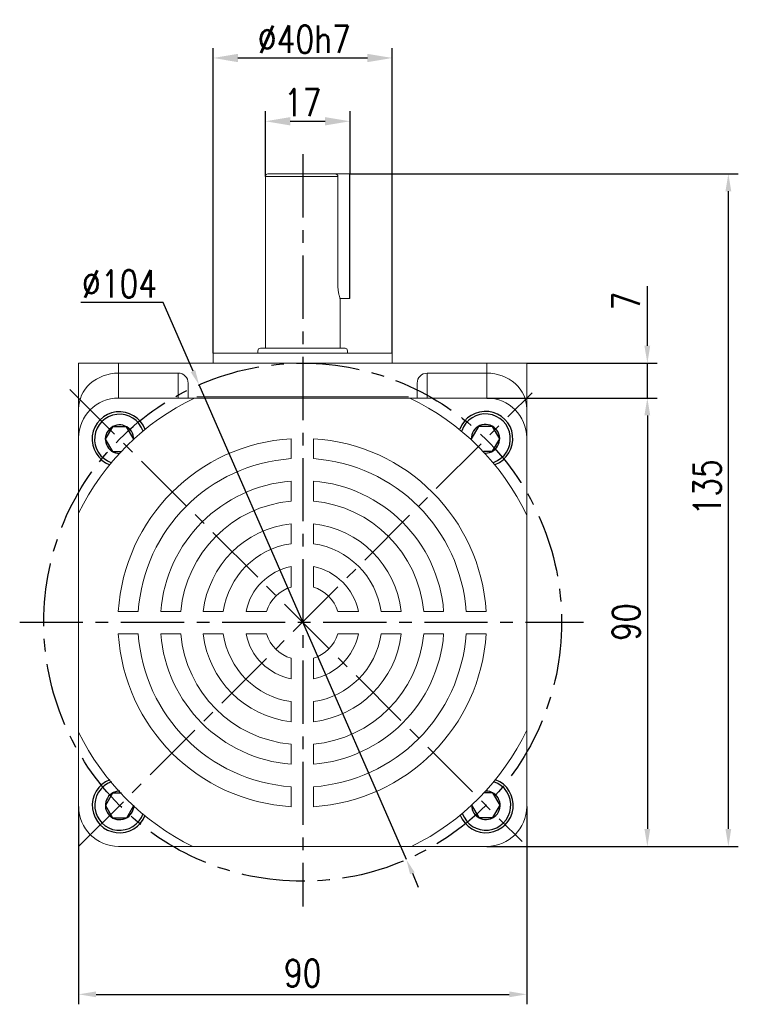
# Model space of a CAD drawing. Header units: inches. Extents: x 837 to 6223, y -2862 to 3098.
# Tile 66 of 139: x 5874 to 6018, y -1456 to -1258. Entities that reach past the tile are written whole.
import ezdxf

# ---------------------------------------------------------------- set-up
doc = ezdxf.new("R2010")
doc.units = ezdxf.units.IN
doc.header["$LTSCALE"] = 10
doc.header["$MEASUREMENT"] = 0
doc.linetypes.add('CENTER', pattern=[10.16, 6.35, -1.27, 1.27, -1.27])
for name, color, linetype in [('1轮廓实线层', 7, 'Continuous'), ('3中心线层', 1, 'CENTER'), ('7标注层', 4, 'Continuous')]:
    doc.layers.add(name, color=color, linetype=linetype)
doc.styles.add('PC_TEXTSTYLE', font='isocp.shx', dxfattribs={"width": 0.8, "bigfont": 'HZFS.SHX'})
doc.styles.add('TH_GBDIM', font='romans.shx', dxfattribs={"width": 0.8, "bigfont": 'gbcbig.shx'})
doc.dimstyles.new('TH_GBDIM', dxfattribs={"dimtxt": 3.5, "dimasz": 2.5, "dimexe": 2, "dimexo": 0, "dimgap": 1, "dimtad": 1, "dimdec": 4, "dimdsep": 46, "dimtxsty": 'TH_GBDIM', "dimcen": 0.09, "dimclrd": 4, "dimclre": 4, "dimclrt": 3, "dimadec": 0, "dimazin": 0, "dimtfac": 1, "dimtdec": 4, "dimtmove": 0, "dimatfit": 3, "dimfxl": 1, "dimtzin": 0, "dimarcsym": 0})
doc.dimstyles.new('直径标注A3', dxfattribs={"dimtxt": 3.5, "dimasz": 3, "dimexe": 2, "dimexo": 0.0625, "dimgap": 1, "dimtad": 1, "dimtih": 1, "dimtoh": 1, "dimdsep": 46, "dimtxsty": 'PC_TEXTSTYLE', "dimsah": 1, "dimcen": 0.09, "dimclrt": 3, "dimadec": 0, "dimazin": 0, "dimtfac": 0.7, "dimtmove": 0, "dimatfit": 0, "dimfxl": 1, "dimtzin": 0, "dimarcsym": 0})

# ---------------------------------------------------------------- blocks, each defined once
blk = doc.blocks.new('*D454')
at = {"layer": '7标注层', "color": 4, "lineweight": -2, "transparency": 16777216}
for p, q in [((5885.71, -1416.12), (5885.71, -1455.81)), ((5975.71, -1416.12), (5975.71, -1455.81)), ((5889.21, -1453.81), (5972.21, -1453.81))]:
    blk.add_line(p, q, dxfattribs=at)
at = {"layer": '7标注层', "color": 4, "transparency": 16777216}
for points in [[(5889.21, -1453.23), (5889.21, -1454.39), (5885.71, -1453.81)], [(5972.21, -1453.23), (5972.21, -1454.39), (5975.71, -1453.81)]]:
    blk.add_solid(points, dxfattribs=at)
at = {"layer": 'Defpoints', "color": 0, "transparency": 16777216}
for p in [(5885.71, -1416.12), (5975.71, -1416.12), (5975.71, -1453.81)]:
    blk.add_point(p, dxfattribs=at)
at = {"layer": '7标注层', "color": 3, "transparency": 16777216, "insert": (5930.71, -1449.56), "char_height": 5.5, "attachment_point": 5, "style": 'TH_GBDIM'}
blk.add_mtext('90', dxfattribs=at)
blk = doc.blocks.new('*D455')
at = {"layer": '7标注层', "color": 4, "lineweight": -2, "transparency": 16777216}
for p, q in [((5967.71, -1334.12), (6001.93, -1334.12)), ((5999.93, -1337.62), (5999.93, -1420.62)), ((5967.71, -1424.12), (6001.93, -1424.12))]:
    blk.add_line(p, q, dxfattribs=at)
at = {"layer": '7标注层', "color": 4, "transparency": 16777216}
for points in [[(5999.34, -1337.62), (6000.51, -1337.62), (5999.93, -1334.12)], [(5999.34, -1420.62), (6000.51, -1420.62), (5999.93, -1424.12)]]:
    blk.add_solid(points, dxfattribs=at)
at = {"layer": 'Defpoints', "color": 0, "transparency": 16777216}
for p in [(5967.71, -1334.12), (5967.71, -1424.12), (5999.93, -1424.12)]:
    blk.add_point(p, dxfattribs=at)
at = {"layer": '7标注层', "color": 3, "transparency": 16777216, "insert": (5995.68, -1379.12), "char_height": 5.5, "attachment_point": 5, "rotation": 90, "style": 'TH_GBDIM'}
blk.add_mtext('90', dxfattribs=at)
blk = doc.blocks.new('*D456')
at = {"layer": '7标注层', "color": 4, "lineweight": -2, "transparency": 16777216}
for p, q in [((5999.93, -1323.62), (5999.93, -1311.69)), ((5975.71, -1327.12), (6001.93, -1327.12)), ((5999.93, -1334.12), (5999.93, -1327.12)), ((5976.76, -1334.12), (6001.93, -1334.12)), ((5999.93, -1337.62), (5999.93, -1341.12))]:
    blk.add_line(p, q, dxfattribs=at)
at = {"layer": '7标注层', "color": 4, "transparency": 16777216}
for points in [[(5999.34, -1323.62), (6000.51, -1323.62), (5999.93, -1327.12)], [(5999.34, -1337.62), (6000.51, -1337.62), (5999.93, -1334.12)]]:
    blk.add_solid(points, dxfattribs=at)
at = {"layer": 'Defpoints', "color": 0, "transparency": 16777216}
for p in [(5975.71, -1327.12), (5976.76, -1334.12), (5999.93, -1334.12)]:
    blk.add_point(p, dxfattribs=at)
at = {"layer": '7标注层', "color": 3, "transparency": 16777216, "insert": (5995.68, -1314.65), "char_height": 5.5, "attachment_point": 5, "rotation": 90, "style": 'TH_GBDIM'}
blk.add_mtext('7', dxfattribs=at)
blk = doc.blocks.new('*D452')
at = {"layer": '7标注层', "color": 4, "lineweight": -2, "transparency": 16777216}
for p, q in [((5940.21, -1289.12), (6018.2, -1289.12)), ((6016.2, -1420.62), (6016.2, -1292.62)), ((5975.71, -1424.12), (6018.2, -1424.12))]:
    blk.add_line(p, q, dxfattribs=at)
at = {"layer": '7标注层', "color": 4, "transparency": 16777216}
for points in [[(6015.62, -1292.62), (6016.78, -1292.62), (6016.2, -1289.12)], [(6015.62, -1420.62), (6016.78, -1420.62), (6016.2, -1424.12)]]:
    blk.add_solid(points, dxfattribs=at)
at = {"layer": 'Defpoints', "color": 0, "transparency": 16777216}
for p in [(5940.21, -1289.12), (6016.2, -1289.12), (5975.71, -1424.12)]:
    blk.add_point(p, dxfattribs=at)
at = {"layer": '7标注层', "color": 3, "transparency": 16777216, "insert": (6011.95, -1352.05), "char_height": 5.5, "attachment_point": 5, "rotation": 90, "style": 'TH_GBDIM'}
blk.add_mtext('135', dxfattribs=at)
blk = doc.blocks.new('*D457')
at = {"layer": '7标注层', "color": 4, "lineweight": -2, "transparency": 16777216}
for p, q in [((5923.21, -1289.62), (5923.21, -1276.57)), ((5940.21, -1289.12), (5940.21, -1276.57)), ((5928.21, -1278.57), (5935.21, -1278.57))]:
    blk.add_line(p, q, dxfattribs=at)
at = {"layer": '7标注层', "color": 4, "transparency": 16777216}
for points in [[(5928.21, -1277.73), (5928.21, -1279.4), (5923.21, -1278.57)], [(5935.21, -1277.73), (5935.21, -1279.4), (5940.21, -1278.57)]]:
    blk.add_solid(points, dxfattribs=at)
at = {"layer": 'Defpoints', "color": 0, "transparency": 16777216}
for p in [(5940.21, -1278.57), (5923.21, -1289.62), (5940.21, -1289.12)]:
    blk.add_point(p, dxfattribs=at)
at = {"layer": '7标注层', "color": 3, "transparency": 16777216, "insert": (5930.71, -1274.82), "char_height": 5.5, "attachment_point": 5, "style": 'TH_GBDIM'}
blk.add_mtext('17', dxfattribs=at)
blk = doc.blocks.new('*D458')
at = {"layer": '7标注层', "color": 4, "lineweight": -2, "transparency": 16777216}
for p, q in [((5912.71, -1325.12), (5912.71, -1263.86)), ((5948.71, -1325.12), (5948.71, -1263.86)), ((5917.71, -1265.86), (5943.71, -1265.86))]:
    blk.add_line(p, q, dxfattribs=at)
at = {"layer": '7标注层', "color": 4, "transparency": 16777216}
for points in [[(5917.71, -1265.03), (5917.71, -1266.7), (5912.71, -1265.86)], [(5943.71, -1265.03), (5943.71, -1266.7), (5948.71, -1265.86)]]:
    blk.add_solid(points, dxfattribs=at)
at = {"layer": 'Defpoints', "color": 0, "transparency": 16777216}
for p in [(5948.71, -1265.86), (5912.71, -1325.12), (5948.71, -1325.12)]:
    blk.add_point(p, dxfattribs=at)
at = {"layer": '7标注层', "color": 3, "transparency": 16777216, "insert": (5931.03, -1262.11), "char_height": 5.5, "attachment_point": 5, "style": 'TH_GBDIM'}
blk.add_mtext('{%%c40}{}{h7}', dxfattribs=at)
blk = doc.blocks.new('*D453')
at = {"layer": '7标注层', "color": 0, "lineweight": -2, "transparency": 16777216}
for p, q in [((5902.67, -1314.96), (5886.17, -1314.96)), ((5908.69, -1328.72), (5902.67, -1314.96)), ((5951.53, -1426.77), (5909.89, -1331.47)), ((5952.73, -1429.52), (5953.93, -1432.27))]:
    blk.add_line(p, q, dxfattribs=at)
at = {"layer": '7标注层', "color": 0, "transparency": 16777216}
for points in [[(5909.14, -1328.52), (5908.23, -1328.92), (5909.89, -1331.47)], [(5953.19, -1429.32), (5952.27, -1429.72), (5951.53, -1426.77)]]:
    blk.add_solid(points, dxfattribs=at)
at = {"layer": 'Defpoints', "color": 0, "transparency": 16777216}
for p in [(5909.89, -1331.47), (5951.53, -1426.77)]:
    blk.add_point(p, dxfattribs=at)
at = {"layer": '7标注层', "color": 3, "transparency": 16777216, "insert": (5893.92, -1311.21), "char_height": 5.5, "attachment_point": 5, "style": 'TH_GBDIM'}
blk.add_mtext('∅104', dxfattribs=at)

msp = doc.modelspace()

# ---------------------------------------------------------------- linework, layer by layer
at = {"color": 7, "linetype": 'Continuous', "lineweight": 15}
for p, q in [((5937.77811, -1289.62135), (5923.20704, -1289.62135)), ((5923.70704, -1289.12135), (5937.24539, -1289.12135)), ((5935.20704, -1289.12135), (5940.20704, -1289.12135)), ((5937.77811, -1311.62135), (5937.77811, -1289.62135)), ((5938.20704, -1314.12135), (5940.20704, -1314.12135)), ((5922.20704, -1324.12136), (5939.20704, -1324.12136)), ((5912.70704, -1325.12136), (5948.70704, -1325.12136)), ((5885.70704, -1327.12136), (5893.70704, -1327.12136)), ((5885.70704, -1336.2904), (5885.70704, -1327.12136)), ((5893.70704, -1327.12136), (5893.70704, -1329.12136)), ((5893.70704, -1327.12136), (5967.70704, -1327.12136)), ((5967.70704, -1329.12136), (5967.70704, -1327.12136)), ((5967.70704, -1327.12136), (5975.70704, -1327.12136)), ((5975.70704, -1327.12136), (5975.70704, -1336.29039)), ((5893.70704, -1329.12136), (5893.70704, -1334.12136)), ((5905.70704, -1329.12136), (5893.70704, -1329.12136)), ((5905.70704, -1334.12136), (5905.70704, -1329.12136)), ((5955.70704, -1329.12136), (5955.70704, -1334.12136)), ((5955.70704, -1329.12136), (5967.70704, -1329.12136)), ((5967.70704, -1334.12136), (5967.70704, -1329.12136)), ((5907.70704, -1331.1334), (5907.70704, -1334.12136)), ((5953.70704, -1334.12136), (5953.70704, -1331.1334)), ((5909.43646, -1333.87136), (5951.97762, -1333.87136)), ((5967.70704, -1334.12136), (5893.70704, -1334.12136)), ((5885.70704, -1342.12136), (5885.70704, -1336.2904)), ((5975.70704, -1336.29039), (5975.70704, -1342.12136)), ((5885.70704, -1342.12136), (5885.70704, -1339.62136)), ((5975.70704, -1339.62136), (5975.70704, -1342.12136)), ((5885.70704, -1342.12136), (5885.70704, -1416.12136)), ((5928.35986, -1346.28654), (5928.35986, -1342.27822)), ((5932.85986, -1346.28654), (5932.85986, -1342.27822)), ((5975.70704, -1416.12135), (5975.70704, -1342.12136)), ((5928.35986, -1354.81328), (5928.35986, -1350.7987)), ((5932.85986, -1354.81328), (5932.85986, -1350.7987)), ((5928.35986, -1363.36874), (5928.35986, -1359.33671)), ((5932.85986, -1363.36874), (5932.85986, -1359.33671)), ((5928.35986, -1372.0552), (5928.35986, -1367.932)), ((5932.85986, -1372.0552), (5932.85986, -1367.932)), ((5897.68666, -1376.95975), (5893.67834, -1376.95975)), ((5902.19882, -1376.95975), (5906.2134, -1376.95975)), ((5910.73683, -1376.95975), (5914.76886, -1376.95975)), ((5923.45532, -1376.95975), (5919.33212, -1376.95975)), ((5937.76441, -1376.95975), (5941.88761, -1376.95975)), ((5946.45087, -1376.95975), (5950.4829, -1376.95975)), ((5955.00633, -1376.95975), (5959.02091, -1376.95975)), ((5963.53307, -1376.95975), (5967.54139, -1376.95975)), ((5897.68666, -1381.45975), (5893.67834, -1381.45975)), ((5902.19882, -1381.45975), (5906.2134, -1381.45975)), ((5910.73683, -1381.45975), (5914.76886, -1381.45975)), ((5923.45532, -1381.45975), (5919.33212, -1381.45975)), ((5937.76441, -1381.45975), (5941.88761, -1381.45975)), ((5946.45087, -1381.45975), (5950.4829, -1381.45975)), ((5955.00633, -1381.45975), (5959.02091, -1381.45975)), ((5963.53307, -1381.45975), (5967.54139, -1381.45975)), ((5928.35986, -1386.36429), (5928.35986, -1390.48749)), ((5932.85986, -1386.36429), (5932.85986, -1390.48749)), ((5928.35986, -1395.05075), (5928.35986, -1399.08278)), ((5932.85986, -1395.05075), (5932.85986, -1399.08278)), ((5928.35986, -1403.60621), (5928.35986, -1407.62079)), ((5932.85986, -1403.60621), (5932.85986, -1407.62079)), ((5928.35986, -1412.13295), (5928.35986, -1416.14127)), ((5932.85986, -1412.13295), (5932.85986, -1416.14127)), ((5893.70704, -1424.12136), (5967.70704, -1424.12136))]:
    msp.add_line(p, q, dxfattribs=at)
msp.add_line((5940.20704, -1314.12135), (5940.20704, -1289.12135))
for centre, radius, start, end in [((5923.70704, -1289.62136), 0.5, 90, 180), ((5922.20704, -1324.62136), 0.5, 90, 180), ((5939.20704, -1324.62136), 0.5, 0, 90), ((5893.70704, -1342.12136), 8, 90, 180), ((5930.60986, -1379.20975), 50, 115.6085787, 153.9037719), ((5930.60986, -1379.20975), 50, 25.5852807, 64.3914213), ((5967.70704, -1342.12136), 8, 0, 90), ((5930.60986, -1379.20975), 37, 93.4863538, 176.5136462), ((5930.60986, -1379.20975), 37, 3.4863538, 86.5136462), ((5930.60986, -1379.20975), 33, 93.9095635, 176.0904365), ((5930.60986, -1379.20975), 33, 3.9095635, 86.0904365), ((5930.60986, -1379.20975), 28.5, 94.528063, 175.471937), ((5930.60986, -1379.20975), 28.5, 4.528063, 85.471937), ((5930.60986, -1379.20975), 24.5, 95.2692819, 174.7307181), ((5930.60986, -1379.20975), 24.5, 5.2692819, 84.7307181), ((5930.60986, -1379.20975), 20, 96.4594498, 173.5405502), ((5930.60986, -1379.20975), 20, 6.4594498, 83.5405502), ((5930.60986, -1379.20975), 16, 98.0840139, 171.9159861), ((5930.60986, -1379.20975), 16, 8.0840139, 81.9159861), ((5930.60986, -1379.20975), 11.5, 101.2828243, 168.7171757), ((5930.60986, -1379.20975), 11.5, 11.2828243, 78.7171757), ((5930.60986, -1379.20975), 7.5, 107.4576031, 162.5423969), ((5930.60986, -1379.20975), 7.5, 17.4576031, 72.5423969), ((5930.60986, -1379.20975), 37, 183.4863538, 266.5136462), ((5930.60986, -1379.20975), 33, 183.9095635, 266.0904365), ((5930.60986, -1379.20975), 28.5, 184.528063, 265.471937), ((5930.60986, -1379.20975), 24.5, 185.2692819, 264.7307181), ((5930.60986, -1379.20975), 20, 186.4594498, 263.5405502), ((5930.60986, -1379.20975), 16, 188.0840139, 261.9159861), ((5930.60986, -1379.20975), 11.5, 191.2828243, 258.7171757), ((5930.60986, -1379.20975), 7.5, 197.4576031, 252.5423969), ((5930.60986, -1379.20975), 7.5, 287.4576031, 342.5423969), ((5930.60986, -1379.20975), 11.5, 281.2828243, 348.7171757), ((5930.60986, -1379.20975), 16, 278.0840139, 351.9159861), ((5930.60986, -1379.20975), 20, 276.4594498, 353.5405502), ((5930.60986, -1379.20975), 33, 273.9095635, 356.0904365), ((5930.60986, -1379.20975), 37, 273.4863538, 356.5136462), ((5930.60986, -1379.20975), 24.5, 275.2692819, 354.7307181), ((5930.60986, -1379.20975), 28.5, 274.528063, 355.471937), ((5930.60986, -1379.20975), 50, 206.0962281, 243.9266589), ((5930.60986, -1379.20975), 50, 296.0733411, 334.4147193), ((5893.70704, -1416.12136), 8, 180, 270), ((5967.70704, -1416.12136), 8, 270, 0)]:
    msp.add_arc(centre, radius, start, end, dxfattribs=at)
for centre, major_axis, ratio, start_param, end_param in [((5893.70704, -1336.29039), (8, 0), 0.896129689, 1.570796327, 3.141592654), ((5905.70704, -1331.1334), (0, 2.01204), 0.994016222, 4.71238898, 6.283185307), ((5955.70704, -1331.1334), (0, -2.01204), 0.994016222, 3.141592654, 4.71238898), ((5967.70704, -1336.29039), (8, 0), 0.896129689, 0, 1.570796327)]:
    msp.add_ellipse(centre, major_axis=major_axis, ratio=ratio, start_param=start_param, end_param=end_param, dxfattribs=at)
for points in [[(5923.20704, -1289.62135), (5923.20704, -1324.12136)], [(5938.20704, -1324.12136), (5938.20704, -1314.0939)], [(5912.70704, -1325.12136), (5912.70704, -1327.12136)], [(5921.70704, -1324.62135), (5921.70704, -1325.12136)], [(5939.70704, -1325.12136), (5939.70704, -1324.62135)], [(5948.70704, -1327.12136), (5948.70704, -1325.12136)]]:
    msp.add_open_spline(points, degree=1, dxfattribs=at)
for points, knots in [([(5937.24539, -1289.12135), (5937.3085, -1289.1274), (5937.43483, -1289.13951), (5937.60135, -1289.23504), (5937.72056, -1289.37366), (5937.77253, -1289.51188), (5937.77676, -1289.59497), (5937.77811, -1289.62135)], [0, 0, 0, 0, 0.233369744, 0.467050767, 0.691530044, 0.902046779, 1, 1, 1, 1]), ([(5938.19798, -1314.0939), (5938.20068, -1314.10209), (5938.21296, -1314.13937), (5938.14605, -1313.93876), (5938.01951, -1313.50932), (5937.87095, -1312.84547), (5937.78749, -1312.17222), (5937.78035, -1311.75328), (5937.77811, -1311.62135)], [0, 0, 0, 0, 0.057099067, 0.260089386, 0.465830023, 0.681254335, 0.899620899, 1, 1, 1, 1])]:
    msp.add_open_spline(points, degree=3, knots=knots, dxfattribs=at)
at = {"layer": '1轮廓实线层'}
for p, q in [((5892.48732, -1339.89515), (5891.05732, -1342.37198)), ((5895.34732, -1339.89515), (5892.48732, -1339.89515)), ((5896.77732, -1342.37198), (5895.34732, -1339.89515)), ((5965.98948, -1339.81794), (5964.55948, -1342.29478)), ((5968.84948, -1339.81794), (5965.98948, -1339.81794)), ((5970.27948, -1342.29478), (5968.84948, -1339.81794)), ((5891.05732, -1342.37198), (5892.48732, -1344.84881)), ((5896.75803, -1342.40539), (5896.77732, -1342.37198)), ((5964.55948, -1342.29478), (5964.60608, -1342.37549)), ((5968.84948, -1344.77161), (5970.27948, -1342.29478)), ((5892.48732, -1344.84881), (5894.29229, -1344.84881)), ((5967.03135, -1344.77161), (5968.84948, -1344.77161)), ((5892.50632, -1413.41291), (5891.07632, -1415.88974)), ((5894.3102, -1413.41291), (5892.50632, -1413.41291)), ((5968.92797, -1413.39268), (5967.10533, -1413.39268)), ((5970.35797, -1415.86951), (5968.92797, -1413.39268)), ((5891.07632, -1415.88974), (5892.50632, -1418.36657)), ((5895.36632, -1418.36657), (5896.79632, -1415.88974)), ((5896.79632, -1415.88974), (5896.77523, -1415.85321)), ((5964.67733, -1415.80134), (5964.63797, -1415.86951)), ((5964.63797, -1415.86951), (5966.06797, -1418.34635)), ((5968.92797, -1418.34635), (5970.35797, -1415.86951)), ((5892.50632, -1418.36657), (5895.36632, -1418.36657)), ((5966.06797, -1418.34635), (5968.92797, -1418.34635))]:
    msp.add_line(p, q, dxfattribs=at)
for centre, radius, start, end in [((5893.91732, -1342.37198), 5.5, 20.917377, 249.1317892), ((5893.91732, -1342.37198), 5, 18.9722169, 251.0769493), ((5967.41948, -1342.29478), 5.5, 290.8390044, 159.3251244), ((5967.41948, -1342.29478), 5, 288.8776932, 161.2864356), ((5893.91732, -1342.37198), 2.86, 359.6869279, 270.3622382), ((5967.41948, -1342.29478), 2.86, 269.4028564, 180.7612725), ((5893.93632, -1415.88974), 5.5, 110.8977948, 339.1122772), ((5967.49797, -1415.86951), 5.5, 200.7969738, 69.283384), ((5893.93632, -1415.88974), 5, 108.9526305, 341.0574415), ((5893.93632, -1415.88974), 2.86, 89.6672928, 0.3427792), ((5967.49797, -1415.86951), 5, 198.8356453, 71.2447125), ((5967.49797, -1415.86951), 2.86, 179.360605, 90.7197528)]:
    msp.add_arc(centre, radius, start, end, dxfattribs=at)
at = {"layer": '3中心线层', "ltscale": 0.2}
for p, q in [((5930.70704, -1285.1969), (5930.70704, -1436.20803)), ((5883.93139, -1332.39733), (5974.79618, -1423.15947)), ((5885.70704, -1424.12047), (5976.76319, -1333.04831)), ((5873.86669, -1379.12136), (5987.11707, -1379.12136))]:
    msp.add_line(p, q, dxfattribs=at)
msp.add_circle((5930.70704, -1379.12136), 52, dxfattribs=at)

# ---------------------------------------------------------------- dimensions: what is measured, and where the dimension line sits
at = {"layer": '7标注层'}
dim = msp.add_linear_dim(base=(5948.70704, -1265.86278), p1=(5912.70704, -1325.12136), p2=(5948.70704, -1325.12136), text='{%%c40}{}{h7}', dimstyle='TH_GBDIM', override={"dimtxt": 5.5, "dimasz": 5, "dimdec": 0}, dxfattribs=at)
dim.commit()
dim.dimension.update_dxf_attribs({"geometry": '*D458', "text_midpoint": (5931.03264, -1265.86278), "dimtype": 160})
for base, p1, p2, override, picture, middle in [((5940.20704, -1278.56666), (5923.20704, -1289.62135), (5940.20704, -1289.12135), {"dimtxt": 5.5, "dimasz": 5, "dimdec": 0}, '*D457', (5930.70704, -1278.56666)), ((5975.70704, -1453.81115), (5885.70704, -1416.12136), (5975.70704, -1416.12135), {"dimtxt": 5.5, "dimasz": 3.5, "dimgap": 1.5, "dimdec": 1, "dimadec": 1}, '*D454', (5930.70704, -1453.81115))]:
    dim = msp.add_linear_dim(base=base, p1=p1, p2=p2, dimstyle='TH_GBDIM', override=override, dxfattribs=at)
    dim.commit()
    dim.dimension.update_dxf_attribs({"geometry": picture, "text_midpoint": middle, "dimtype": 160})
for base, p1, p2, override, picture, middle in [((6016.20065, -1289.12135), (5975.70704, -1424.12136), (5940.20704, -1289.12135), {"dimtxt": 5.5, "dimasz": 3.5, "dimgap": 1.5, "dimtad": 1, "dimjust": 0, "dimdec": 1, "dimlfac": 1, "dimse1": 0, "dimse2": 0, "dimsd1": 0, "dimsd2": 0, "dimadec": 1}, '*D452', (6016.20065, -1352.04813)), ((5999.92543, -1334.12136), (5975.70704, -1327.12136), (5976.76319, -1334.12136), {"dimtxt": 5.5, "dimasz": 3.5, "dimgap": 1.5, "dimdec": 1, "dimadec": 1}, '*D456', (5999.92543, -1314.65469)), ((5999.92543, -1424.12136), (5967.70704, -1334.12136), (5967.70704, -1424.12136), {"dimtxt": 5.5, "dimasz": 3.5, "dimgap": 1.5, "dimdec": 1, "dimadec": 1}, '*D455', (5999.92543, -1379.12136))]:
    dim = msp.add_linear_dim(base=base, p1=p1, p2=p2, angle=90, dimstyle='TH_GBDIM', override=override, dxfattribs=at)
    dim.commit()
    dim.dimension.update_dxf_attribs({"geometry": picture, "text_midpoint": middle, "dimtype": 160})
dim = msp.add_diameter_dim_2p(p1=(5951.52637, -1426.7717), p2=(5909.8877, -1331.47101), dimstyle='直径标注A3', override={"dimtxt": 5.5, "dimasz": 3, "dimgap": 1, "dimtad": 1, "dimjust": 0, "dimdec": 2, "dimlfac": 1, "dimtxsty": 'TH_GBDIM', "dimse1": 0, "dimse2": 0, "dimsd1": 0, "dimsd2": 0, "dimadec": 2}, dxfattribs=at)
dim.commit()
dim.dimension.update_dxf_attribs({"geometry": '*D453', "text_midpoint": (5893.92203, -1314.96156), "dimtype": 163})

doc.saveas('drawing.dxf')
